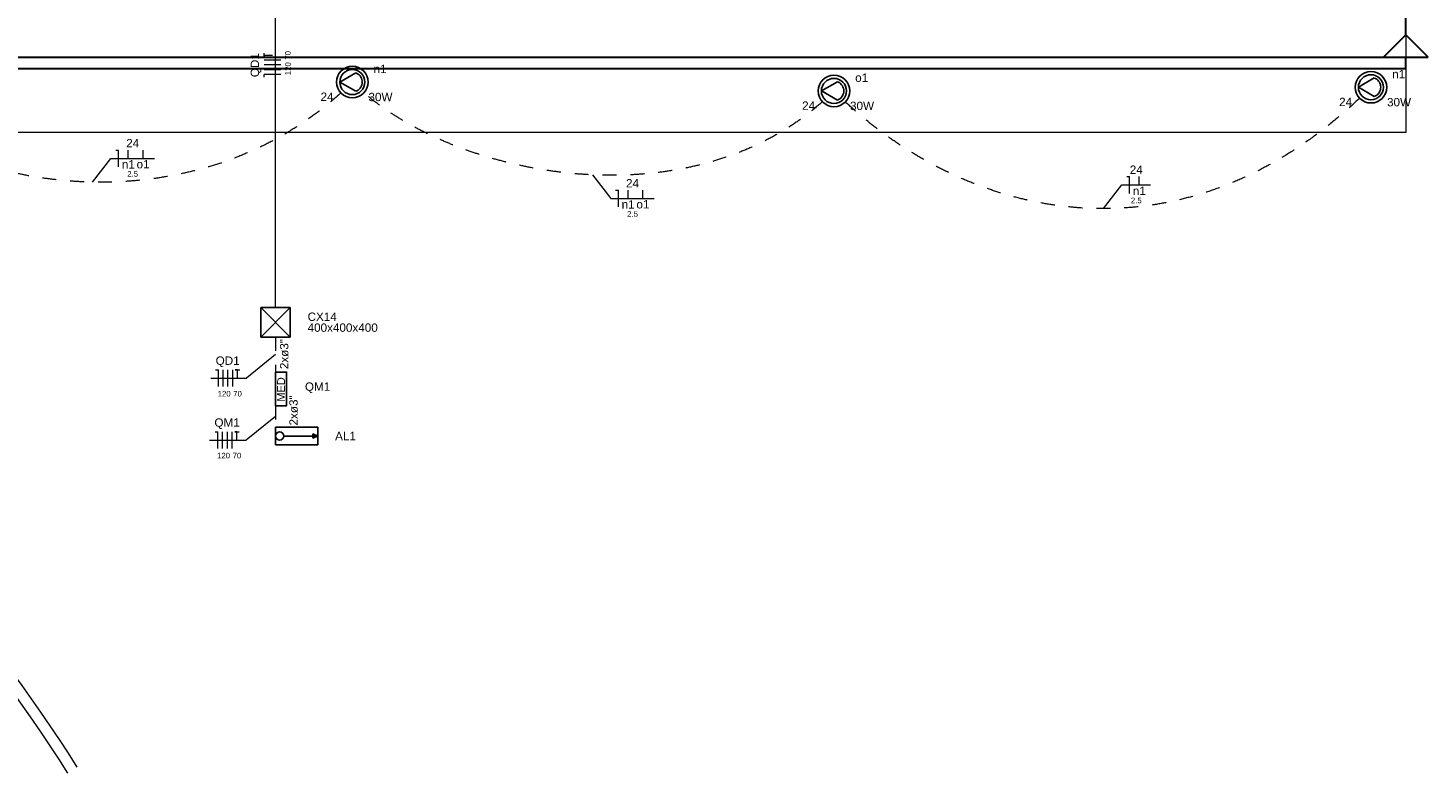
# Model space of a CAD drawing. Header units: feet. Extents: x -18 to 1038, y -110 to 48.
# Tile 167 of 199: x 791.18 to 803.73, y -27.32 to -20.64. Entities that reach past the tile are written whole.
import ezdxf

# ---------------------------------------------------------------- set-up
doc = ezdxf.new("R2010")
doc.units = ezdxf.units.FT
doc.header["$MEASUREMENT"] = 0
doc.linetypes.add('JIS_02_1.2', pattern=[0.25, 0.125, -0.125])
doc.linetypes.add('JIS_02_4.0', pattern=[0.55, 0.4, -0.15])
for name, color, linetype, lineweight in [('0.1', 1, 'Continuous', 9), ('DI-Cortes', 1, 'JIS_02_4.0', 30), ('EL-Condutos', 4, 'Continuous', 5), ('EL-Fios (Fase 1)', 7, 'Continuous', 5), ('EL-Fios (Fase 2)', 7, 'Continuous', 5), ('EL-Fios (Fase 3)', 7, 'Continuous', 5), ('EL-Fios (Neutro)', 7, 'Continuous', 5), ('EL-Fios (Retorno)', 7, 'Continuous', 5), ('EL-Fios (Terra)', 7, 'Continuous', 5), ('EL-Textos conduto', 7, 'Continuous', 5), ('EL-Textos fios', 7, 'Continuous', 5), ('Textos', 7, 'Continuous', 5)]:
    doc.layers.add(name, color=color, linetype=linetype, lineweight=lineweight)
doc.layers.add('P-SIMBOL', color=5, linetype='Continuous')
doc.styles.add('Arial', font='arial.ttf')

msp = doc.modelspace()

# ---------------------------------------------------------------- hatches: boundary and pattern name
at = {"layer": 'P-SIMBOL', "linetype": 'Continuous'}
msp.add_hatch(color=256, dxfattribs=at).paths.add_polyline_path([(793.7786, -24.3), (793.7349, -24.28), (793.735, -24.3202)])

# ---------------------------------------------------------------- linework, layer by layer
at = {"layer": '0.1', "color": 251}
msp.add_lwpolyline([(786.5966, 7.3949), (786.5966, -6.5803), (779.5966, -6.5803), (779.5966, -8.3803), (803.5266, -8.3803), (803.5264, -21.5804), (783.1466, -21.5804)], dxfattribs=at)
for radius, start, end in [(13.709, 32.26914, 72.29388), (13.809, 32.2711, 71.03731)]:
    msp.add_arc((779.9466, -34.64), radius, start, end, dxfattribs=at)
at = {"layer": 'DI-Cortes', "color": 251, "linetype": 'JIS_02_4.0'}
msp.add_line((803.5264, -20.705), (803.5264, -15.2048), dxfattribs=at)
at = {"layer": 'DI-Cortes', "color": 251, "linetype": 'Continuous'}
for p, q in [((803.5264, -20.705), (803.3264, -20.905)), ((803.7264, -20.905), (803.5264, -20.705)), ((770.5883, -20.905), (803.7264, -20.905)), ((803.5264, -21.005), (803.5264, -20.905)), ((770.7883, -21.005), (803.5264, -21.005))]:
    msp.add_line(p, q, dxfattribs=at)
at = {"layer": 'EL-Condutos', "linetype": 'Continuous'}
msp.add_spline([(793.3993, -23.1451), (793.3993, -22.7832), (793.3993, -22.444), (793.3993, -22.1259), (793.3993, -21.8273), (793.3993, -21.5465), (793.3993, -21.2819), (793.3993, -21.032), (793.3993, -20.795), (793.3993, -20.5694), (793.3993, -20.3535), (793.3993, -20.1457), (793.3993, -19.9444), (793.3993, -19.7479), (793.3993, -19.5547), (793.3993, -19.3631), (793.3993, -19.1716), (793.3993, -18.9784), (793.3993, -18.7819), (793.3993, -18.5806), (793.3993, -18.3728), (793.3993, -18.1569), (793.3993, -17.9313), (793.3993, -17.6943), (793.3993, -17.4443), (793.3993, -17.1798), (793.3993, -16.899), (793.3993, -16.6004), (793.3993, -16.2823), (793.3993, -15.9431), (793.3993, -15.5812)], degree=3, dxfattribs=at)
at = {"layer": 'EL-Condutos', "linetype": 'JIS_02_1.2'}
for points in [[(793.9869, -21.224), (793.8576, -21.335), (793.7235, -21.4373), (793.5851, -21.5311), (793.4427, -21.6164), (793.2966, -21.6934), (793.1473, -21.762), (792.9951, -21.8225), (792.8403, -21.8748), (792.6834, -21.9192), (792.5246, -21.9557), (792.3644, -21.9844), (792.2032, -22.0054), (792.0413, -22.0188), (791.879, -22.0247), (791.7168, -22.0232), (791.5549, -22.0144), (791.3939, -21.9984), (791.234, -21.9753), (791.0756, -21.9452), (790.919, -21.9081), (790.7647, -21.8642), (790.6131, -21.8136), (790.4644, -21.7564), (790.319, -21.6927), (790.1774, -21.6225), (790.0398, -21.546), (789.9067, -21.4633), (789.7784, -21.3745), (789.6553, -21.2796), (789.5377, -21.1787)], [(798.2985, -21.3055), (798.176, -21.4071), (798.0485, -21.4993), (797.9164, -21.5824), (797.7802, -21.6566), (797.6403, -21.7222), (797.4972, -21.7793), (797.3511, -21.8283), (797.2027, -21.8693), (797.0523, -21.9026), (796.9003, -21.9284), (796.7472, -21.947), (796.5933, -21.9584), (796.4392, -21.9631), (796.2853, -21.9612), (796.1319, -21.953), (795.9795, -21.9386), (795.8285, -21.9184), (795.6795, -21.8924), (795.5327, -21.8611), (795.3886, -21.8245), (795.2476, -21.783), (795.1103, -21.7367), (794.9769, -21.6859), (794.848, -21.6308), (794.7239, -21.5717), (794.6051, -21.5087), (794.492, -21.4422), (794.385, -21.3723), (794.2846, -21.2992), (794.1912, -21.2232)], [(803.1138, -21.2721), (802.9521, -21.4173), (802.789, -21.5499), (802.6248, -21.6702), (802.4595, -21.7785), (802.2935, -21.875), (802.1268, -21.9601), (801.9599, -22.0339), (801.7928, -22.0969), (801.6257, -22.1493), (801.4589, -22.1914), (801.2926, -22.2234), (801.127, -22.2457), (800.9623, -22.2585), (800.7988, -22.2621), (800.6365, -22.2569), (800.4758, -22.243), (800.3169, -22.2208), (800.1599, -22.1906), (800.0051, -22.1527), (799.8526, -22.1073), (799.7028, -22.0547), (799.5558, -21.9952), (799.4118, -21.9291), (799.271, -21.8567), (799.1336, -21.7783), (798.9999, -21.6941), (798.8701, -21.6045), (798.7443, -21.5097), (798.6228, -21.41), (798.5058, -21.3057)], [(793.3993, -23.4128), (793.3993, -23.4258), (793.3993, -23.4384), (793.3993, -23.4504), (793.3993, -23.4621), (793.3993, -23.4734), (793.3993, -23.4844), (793.3993, -23.495), (793.3993, -23.5054), (793.3993, -23.5155), (793.3993, -23.5254), (793.3993, -23.5351), (793.3993, -23.5447), (793.3993, -23.5542), (793.3993, -23.5635), (793.3993, -23.5729), (793.3993, -23.5821), (793.3993, -23.5915), (793.3993, -23.6008), (793.3993, -23.6102), (793.3993, -23.6197), (793.3993, -23.6294), (793.3993, -23.6392), (793.3993, -23.6493), (793.3993, -23.6595), (793.3993, -23.6701), (793.3993, -23.6809), (793.3993, -23.6921), (793.3993, -23.7036), (793.3993, -23.7155), (793.3993, -23.7278)], [(793.3993, -24.0284), (793.3993, -24.0348), (793.3993, -24.0411), (793.3993, -24.0472), (793.3993, -24.0533), (793.3993, -24.0592), (793.3993, -24.0651), (793.3993, -24.0709), (793.3993, -24.0767), (793.3993, -24.0825), (793.3993, -24.0882), (793.3993, -24.0939), (793.3993, -24.0996), (793.3993, -24.1054), (793.3993, -24.1112), (793.3993, -24.1171), (793.3993, -24.123), (793.3993, -24.129), (793.3993, -24.1351), (793.3993, -24.1414), (793.3993, -24.1478), (793.3993, -24.1543), (793.3993, -24.161), (793.3993, -24.1678), (793.3993, -24.1749), (793.3993, -24.1821), (793.3993, -24.1896), (793.3993, -24.1974), (793.3993, -24.2053), (793.3993, -24.2136), (793.3993, -24.2221)]]:
    msp.add_spline(points, degree=3, dxfattribs=at)
at = {"layer": 'EL-Fios (Fase 1)'}
for p, q in [((793.4471, -21.0165), (793.2971, -21.0165)), ((792.9305, -23.8575), (792.9305, -23.7075)), ((792.9252, -24.4122), (792.9252, -24.2622))]:
    msp.add_line(p, q, dxfattribs=at)
at = {"layer": 'EL-Fios (Fase 2)'}
for p, q in [((793.4471, -20.9736), (793.2971, -20.9736)), ((792.9734, -23.8575), (792.9734, -23.7075)), ((792.9681, -24.4122), (792.9681, -24.2622))]:
    msp.add_line(p, q, dxfattribs=at)
at = {"layer": 'EL-Fios (Fase 3)'}
for p, q in [((793.4471, -20.9308), (793.2971, -20.9308)), ((793.0162, -23.8575), (793.0162, -23.7075)), ((793.0109, -24.4122), (793.0109, -24.2622))]:
    msp.add_line(p, q, dxfattribs=at)
at = {"layer": 'EL-Fios (Neutro)'}
for p, q in [((793.4471, -21.0593), (793.2971, -21.0593)), ((793.2971, -21.0843), (793.2971, -21.0593)), ((791.9682, -21.7372), (791.9932, -21.7372)), ((791.9932, -21.8872), (791.9932, -21.7372)), ((801.0271, -21.975), (801.0521, -21.975)), ((801.0521, -22.125), (801.0521, -21.975)), ((796.447, -22.0965), (796.472, -22.0965)), ((796.472, -22.2465), (796.472, -22.0965)), ((792.8627, -23.7075), (792.8877, -23.7075)), ((792.8877, -23.8575), (792.8877, -23.7075)), ((792.8574, -24.2622), (792.8824, -24.2622)), ((792.8824, -24.4122), (792.8824, -24.2622))]:
    msp.add_line(p, q, dxfattribs=at)
at = {"layer": 'EL-Fios (Retorno)'}
for p, q in [((792.0807, -21.8122), (792.0807, -21.7372)), ((792.2128, -21.8122), (792.2128, -21.7372)), ((801.1396, -22.05), (801.1396, -21.975)), ((796.5595, -22.1715), (796.5595, -22.0965)), ((796.6917, -22.1715), (796.6917, -22.0965))]:
    msp.add_line(p, q, dxfattribs=at)
at = {"layer": 'EL-Fios (Terra)'}
for points in [[(793.3721, -20.8879), (793.2971, -20.8879), (793.2971, -20.9079), (793.2971, -20.8679)], [(793.0591, -23.7825), (793.0591, -23.7075), (793.0391, -23.7075), (793.0791, -23.7075)], [(793.0538, -24.3372), (793.0538, -24.2622), (793.0338, -24.2622), (793.0738, -24.2622)]]:
    msp.add_lwpolyline(points, dxfattribs=at)
at = {"layer": 'EL-Textos fios'}
for p, q in [((791.7596, -22.0243), (791.9253, -21.8122)), ((791.9253, -21.8122), (792.3139, -21.8122)), ((796.2385, -21.9594), (796.4042, -22.1715)), ((800.8186, -22.2622), (800.9843, -22.05)), ((800.9843, -22.05), (801.2408, -22.05)), ((796.4042, -22.1715), (796.7928, -22.1715)), ((793.3993, -23.5704), (793.1408, -23.7825)), ((792.8198, -23.7825), (793.1408, -23.7825)), ((793.3993, -24.1251), (793.1355, -24.3372)), ((792.8092, -24.3372), (793.1355, -24.3372))]:
    msp.add_line(p, q, dxfattribs=at)
at = {"layer": 'P-SIMBOL'}
for p, q in [((793.9755, -21.1275), (794.1185, -21.0445)), ((794.1185, -21.21), (793.9755, -21.1275)), ((798.2908, -21.2069), (798.4338, -21.1239)), ((803.1024, -21.1738), (803.2454, -21.0908)), ((803.2454, -21.2563), (803.1024, -21.1738)), ((798.4338, -21.2894), (798.2908, -21.2069)), ((793.2668, -23.1481), (793.5318, -23.1481)), ((793.2668, -23.1481), (793.2668, -23.4131)), ((793.2668, -23.1481), (793.5318, -23.4131)), ((793.5318, -23.1481), (793.2668, -23.4131)), ((793.5318, -23.1481), (793.5318, -23.4131)), ((793.2668, -23.4131), (793.5318, -23.4131)), ((793.3993, -24.2221), (793.3993, -24.3778)), ((793.3993, -24.2221), (793.7786, -24.2221)), ((793.4744, -24.3), (793.735, -24.3001)), ((793.7786, -24.3), (793.7349, -24.28)), ((793.7349, -24.28), (793.735, -24.3202)), ((793.7786, -24.3), (793.735, -24.3202)), ((793.7786, -24.2221), (793.7786, -24.3778)), ((793.3993, -24.3778), (793.7786, -24.3778))]:
    msp.add_line(p, q, dxfattribs=at)
for points in [[(794.1186, -21.2101), (794.1294, -21.2052), (794.1395, -21.1989), (794.1487, -21.1913), (794.1567, -21.1826), (794.1635, -21.1728), (794.1689, -21.1622), (794.1729, -21.151), (794.1753, -21.1394), (794.1761, -21.1275), (794.1753, -21.1156), (794.1729, -21.104), (794.1689, -21.0928), (794.1635, -21.0822), (794.1567, -21.0724), (794.1487, -21.0636), (794.1395, -21.0561), (794.1294, -21.0498), (794.1186, -21.0449)], [(798.4338, -21.2895), (798.4447, -21.2847), (798.4548, -21.2784), (798.4639, -21.2708), (798.472, -21.262), (798.4788, -21.2522), (798.4842, -21.2417), (798.4882, -21.2304), (798.4905, -21.2188), (798.4913, -21.2069), (798.4905, -21.1951), (798.4882, -21.1834), (798.4842, -21.1722), (798.4788, -21.1616), (798.472, -21.1518), (798.4639, -21.1431), (798.4548, -21.1355), (798.4447, -21.1292), (798.4338, -21.1243)], [(803.2455, -21.2564), (803.2564, -21.2516), (803.2665, -21.2453), (803.2756, -21.2377), (803.2837, -21.2289), (803.2905, -21.2192), (803.2959, -21.2086), (803.2998, -21.1973), (803.3022, -21.1857), (803.303, -21.1738), (803.3022, -21.162), (803.2998, -21.1503), (803.2959, -21.1391), (803.2905, -21.1285), (803.2837, -21.1187), (803.2756, -21.11), (803.2665, -21.1024), (803.2564, -21.0961), (803.2455, -21.0912)], [(793.3993, -23.7276), (793.4993, -23.7276), (793.4993, -24.0285), (793.3993, -24.0285), (793.3993, -23.7276)]]:
    msp.add_lwpolyline(points, dxfattribs=at)
for centre, radius in [((794.088, -21.1275), 0.1412), ((794.088, -21.1275), 0.1125), ((798.4033, -21.2069), 0.1412), ((803.2149, -21.1738), 0.1412), ((803.2149, -21.1738), 0.1125), ((798.4033, -21.2069), 0.1125), ((793.4369, -24.3), 0.0375)]:
    msp.add_circle(centre, radius, dxfattribs=at)

# ---------------------------------------------------------------- texts
at = {"layer": 'EL-Textos conduto', "char_height": 0.075, "width": 0.54032, "attachment_point": 8, "rotation": 90.00021, "line_spacing_factor": 0.6, "style": 'Arial'}
for insert in [(793.5167, -23.5658), (793.6004, -24.0708)]:
    msp.add_mtext('2xø3"', dxfattribs=dict(at, insert=insert))
at = {"layer": 'EL-Textos fios', "attachment_point": 8, "rotation": 90.00021, "line_spacing_factor": 0.6, "style": 'Arial'}
for s, insert, char_height, width in [('QD1', (793.2724, -20.9761), 0.075, 0.430907), ('70', (793.5361, -20.8879), 0.05, 0.155335), ('120', (793.5361, -21.0075), 0.05, 0.233003)]:
    msp.add_mtext(s, dxfattribs=dict(at, insert=insert, char_height=char_height, width=width))
at = {"layer": 'EL-Textos fios', "attachment_point": 8, "line_spacing_factor": 0.6, "style": 'Arial'}
for s, insert, char_height, width in [('24', (792.1196, -21.7125), 0.075, 0.233003), ('n1', (792.0807, -21.9022), 0.075, 0.233003), ('o1', (792.2128, -21.9022), 0.075, 0.233003), ('2.5', (792.1196, -21.9762), 0.05, 0.194131), ('24', (801.1125, -21.9503), 0.075, 0.233003), ('24', (796.5985, -22.0718), 0.075, 0.233003), ('n1', (801.1396, -22.14), 0.075, 0.233003), ('n1', (796.5595, -22.2615), 0.075, 0.233003), ('o1', (796.6917, -22.2615), 0.075, 0.233003), ('2.5', (801.1125, -22.214), 0.05, 0.194131), ('2.5', (796.5985, -22.3355), 0.05, 0.194131), ('QD1', (792.9709, -23.6827), 0.075, 0.430907), ('120', (792.9395, -23.9465), 0.05, 0.233003), ('70', (793.0591, -23.9465), 0.05, 0.155335), ('QM1', (792.9656, -24.2375), 0.075, 0.454116), ('120', (792.9341, -24.5012), 0.05, 0.233003), ('70', (793.0538, -24.5012), 0.05, 0.155335)]:
    msp.add_mtext(s, dxfattribs=dict(at, insert=insert, char_height=char_height, width=width))
at = {"layer": 'P-SIMBOL', "insert": (793.4846, -23.8825), "char_height": 0.0706, "width": 0.438452, "attachment_point": 8, "rotation": 90.00021, "line_spacing_factor": 0.6, "style": 'Arial'}
msp.add_mtext('MED', dxfattribs=at)
at = {"layer": 'Textos', "char_height": 0.075, "line_spacing_factor": 0.6, "style": 'Arial'}
for s, insert, width, attachment_point in [('n1', (794.3367, -21.0473), 0.233003, 8), ('o1', (798.652, -21.1267), 0.233003, 8), ('n1', (803.4636, -21.0936), 0.233003, 8), ('24', (793.8612, -21.2966), 0.233003, 8), ('30W', (794.34, -21.2998), 0.430793, 8), ('24', (798.1765, -21.376), 0.233003, 8), ('30W', (798.6553, -21.3793), 0.430793, 8), ('24', (802.9882, -21.3429), 0.233003, 8), ('30W', (803.467, -21.3462), 0.430793, 8), ('CX14', (793.6868, -23.2694), 0.5242, 7), ('400x400x400', (793.6868, -23.3669), 1.258194, 7), ('QM1', (793.6628, -23.9155), 0.454116, 7), ('AL1', (793.9336, -24.3375), 0.372828, 7)]:
    msp.add_mtext(s, dxfattribs=dict(at, insert=insert, width=width, attachment_point=attachment_point))

doc.saveas('drawing.dxf')
